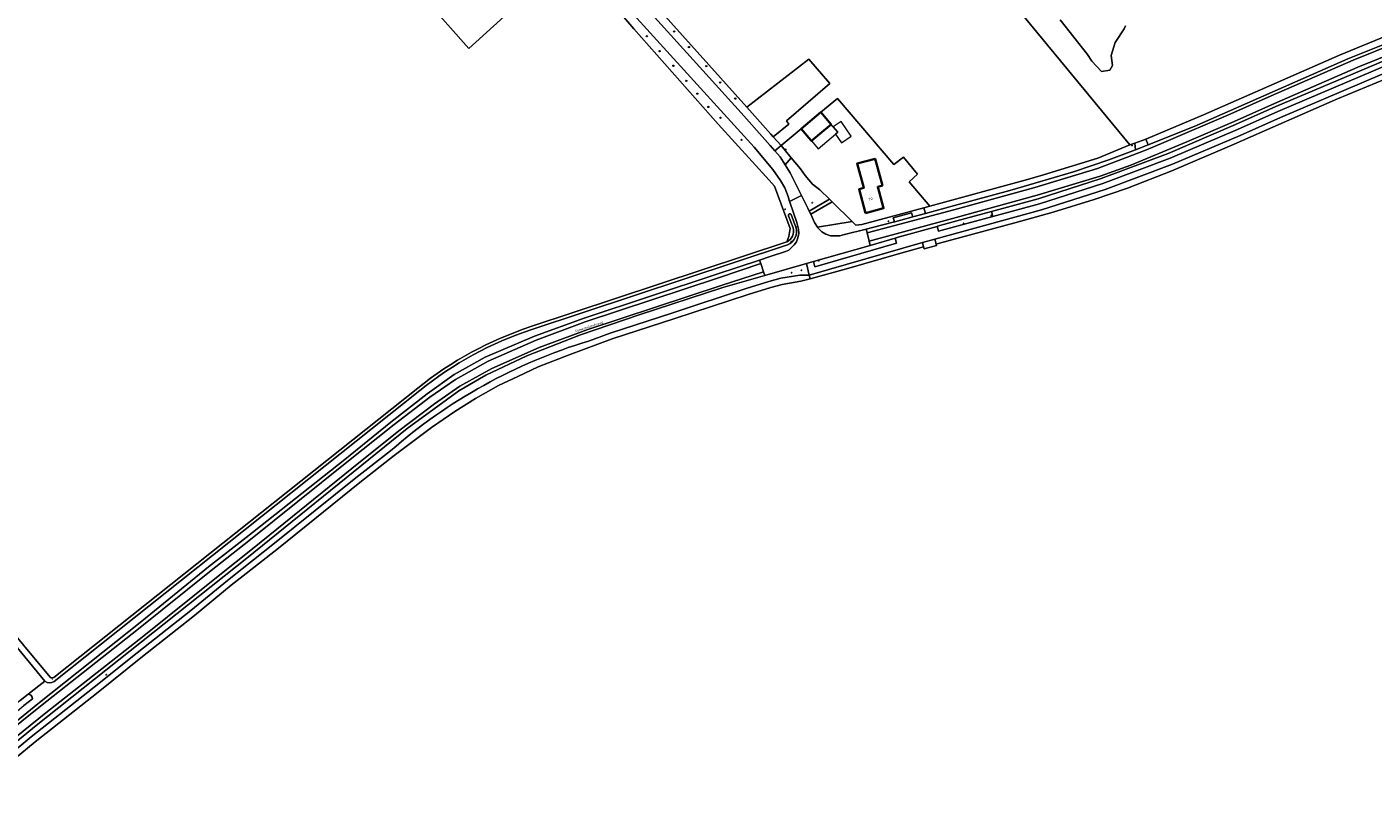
# Model space of a CAD drawing. Extents: x 115983 to 133009, y 544712 to 562000.
# Tile 19 of 46: x 128929 to 129365, y 549163 to 549418. Entities that reach past the tile are written whole.
import ezdxf
from ezdxf.enums import TextEntityAlignment as Align

# ---------------------------------------------------------------- set-up
doc = ezdxf.new("R2010")
doc.units = 0
for name, color, linetype, lineweight in [('BGT ondergrond$0$B-WE-GR-BOOM-S', 90, 'Continuous', 25), ('BGT ondergrond$0$B-WE-GR-GRAS-GV', 60, 'Continuous', 13), ('BGT ondergrond$0$B-WE-IE-MEUBILAIR-S', 7, 'Continuous', 25), ('BGT ondergrond$0$B-WE-IE-MEUBILAIR_WEGMEUBILAIR_AFVALBAK-S', 7, 'Continuous', 25), ('BGT ondergrond$0$B-WE-KW-KUNSTWERK_DUIKER-G', 170, 'Continuous', 18), ('BGT ondergrond$0$B-WE-OG-BEBOUWING-GV', 7, 'Continuous', 35), ('BGT ondergrond$0$B-WE-OG-BEBOUWING-T18', 10, 'Continuous', 18), ('BGT ondergrond$0$B-WE-OG-BEBOUWING_LUIFEL-GV', 7, 'Continuous', 18), ('BGT ondergrond$0$B-WE-OG-TERREIN_ERF-GV', 7, 'Continuous', 18), ('BGT ondergrond$0$B-WE-OG-TOPOGRAFIE-T18', 10, 'Continuous', 18), ('BGT ondergrond$0$B-WE-OG-WATER_GREPPEL-GV', 160, 'Continuous', 18), ('BGT ondergrond$0$B-WE-OG-WATER_SLOOT-GV', 120, 'Continuous', 18), ('BGT ondergrond$0$B-WE-OG-WEG-GV', 7, 'Continuous', 18), ('BGT ondergrond$0$B-WE-VH-GESLOTENVERHARDING_ASFALT-GV', 10, 'Continuous', 18), ('BGT ondergrond$0$B-WE-VH-HALFVERHARDING-GV', 130, 'Continuous', 18), ('BGT ondergrond$0$B-WE-VH-OPENVERHARDING_BETONELEMENT-GV', 90, 'Continuous', 18), ('BGT ondergrond$0$B-WE-VH-OPENVERHARDING_STRAATBAKSTEEN-GV', 90, 'Continuous', 18), ('BGT ondergrond$0$B-WE-VH-OPENVERHARDING_TEGEL-GV', 90, 'Continuous', 18)]:
    doc.layers.add(name, color=color, linetype=linetype, lineweight=lineweight)
doc.styles.add('BGT ondergrond$0$NLCS-ISO', font='NLCS-ISO.ttf')
doc.styles.add('BGT ondergrond$0$NLCS-ISO-M100-T18', font='NLCS-ISO.ttf', dxfattribs={"height": 0.18})

# ---------------------------------------------------------------- blocks, each defined once
blk = doc.blocks.new('BGT ondergrond$0$SIE-WEG_AFVALBAK-SO')
h = blk.add_hatch(color=256)
h.dxf.hatch_style = 1
h.paths.add_polyline_path([(-1.5, -1.5), (1.5, -1.5), (1.5, 1.5), (-1.5, 1.5)])
for points in [[(-2, -2), (2, -2), (2, 2), (-2, 2)], [(-1.5, -1.5), (1.5, -1.5), (1.5, 1.5), (-1.5, 1.5)]]:
    blk.add_lwpolyline(points, close=True)
blk = doc.blocks.new('BGT ondergrond$0$SIE-MEUBILAIR_BORD_VERKEER-SO')
blk.add_lwpolyline([(-0.5625, -0.5625), (0.5625, -0.5625), (0.5625, 0.5625), (-0.5625, 0.5625)], close=True)
blk = doc.blocks.new('BGT ondergrond$0$SIE-MEUBILAIR_PAAL_LICHTMAST-SO')
for points in [[(-0.6, 0), (-1, 0)], [(-0.7, 0.7), (-0.4, 0.4)], [(0, 1), (0, 0.6)], [(0.4, 0.4), (0.7, 0.7)], [(1, 0), (0.6, 0)], [(-0.7, -0.7), (-0.4, -0.4)], [(0, -0.6), (0, -1)], [(0.4, -0.4), (0.7, -0.7)]]:
    blk.add_lwpolyline(points)
blk.add_circle((0, 0), 0.5)
blk = doc.blocks.new('BGT ondergrond$0$SIE-MEUBILAIR_PAAL_VERKEERSBORD-SO')
blk.add_circle((0, 0), 0.75)
blk = doc.blocks.new('BGT ondergrond$0$SGR-BOOM_GBKN-SO')
at = {"linetype": 'ByBlock', "lineweight": 18}
h = blk.add_hatch(color=0, dxfattribs=at)
h.dxf.hatch_style = 1
edge = h.paths.add_edge_path()
edge.add_arc((0, 0), 0.25, 0, 360)
at = {"color": 0, "linetype": 'ByBlock', "lineweight": 18}
for radius in [2, 0.25]:
    blk.add_circle((0, 0), radius, dxfattribs=at)
at = {"color": 0, "linetype": 'ByBlock', "lineweight": 18, "style": 'BGT ondergrond$0$NLCS-ISO'}
blk.add_attdef('SOORT', (2.5, 0), '', height=1.5, dxfattribs=at)
blk = doc.blocks.new('BGT ondergrond')
at = {"layer": 'BGT ondergrond$0$B-WE-GR-GRAS-GV', "color": 252, "flags": 128}
for points in [[(129113.035, 549446.664), (129162.311, 549391.65), (129182.436, 549407.252), (129189.233, 549399.312), (129175.14, 549387.222), (129175.984, 549386.175), (129170.891, 549382.07), (129173.418, 549379.249), (129179.939, 549384.673), (129186.358, 549390.012), (129191.661, 549394.423), (129210.009, 549373.122), (129213.063, 549375.482), (129217.693, 549369.926), (129214.933, 549367.406), (129221.679, 549359.574), (129253.299, 549368.163), (129258.52, 549369.763), (129276.144, 549375.132), (129286.461, 549379.421), (129239.447, 549436.556)], [(129263.907, 549419.97), (129272.746, 549408.728), (129274.119, 549406.583), (129277.294, 549403.236), (129280.04, 549403.665), (129280.812, 549405.21), (129280.383, 549408.385), (129281.756, 549412.59), (129284.674, 549417.052), (129285.017, 549418.082)], [(129125.642, 549417.09), (129105.428, 549440.824), (129072.214, 549410.677), (129045.885, 549440.525), (129079.785, 549468.927), (129069.967, 549480.652), (129058.029, 549470.677), (129055.19, 549472.886), (129034.465, 549453.588), (129011.71, 549479.619), (129000, 549468.356), (128967.049, 549440.478), (128942.45, 549470.305), (128911.185, 549441.24)], [(128926.735, 549199.284), (128929.39, 549201.359), (128934.783, 549205.572), (128868.049, 549286.756)], [(128869.237, 549287.744), (128936.542, 549206.824)], [(129092.322, 549320.508), (129175.251, 549348.013), (129175.928, 549349.773), (129176.364, 549352.282), (129171.296, 549366.017), (129169.602, 549367.986), (129152.992, 549386.146), (129125.642, 549417.09)], [(129369.425, 549400.819), (129353.77, 549394.326), (129335.538, 549386.341), (129320.28, 549379.709), (129300.092, 549371.021), (129285.732, 549365.429), (129274.877, 549361.708), (129261.645, 549357.633), (129249.194, 549354.151), (129224.725, 549347.526), (129223.683, 549347.244), (129223.818, 549346.781), (129219.808, 549345.714), (129219.639, 549346.339), (129211.465, 549344.067), (129194.634, 549339.221), (129182.864, 549336.05), (129179.802, 549335.225), (129173.753, 549334.22), (129170.054, 549333.194), (129162.733, 549330.932), (129138.976, 549323.107), (129118.716, 549316.535), (129104.692, 549311.418), (129094.683, 549307.476), (129088.053, 549304.316), (129081.859, 549301.447), (129074.373, 549297.193), (129067.714, 549293.044), (129060.075, 549287.764), (129048.051, 549278.694), (129036.859, 549269.944), (129010.49, 549248.728), (129000, 549240.456), (128995.197, 549236.668), (128983.306, 549226.878), (128965.903, 549213.188), (128952.011, 549202.042), (128931.609, 549185.941), (128912.793, 549170.412)], [(128937.672, 549206.806), (129055.672, 549300.585)]]:
    blk.add_lwpolyline(points, dxfattribs=at)
blk.add_lwpolyline([(129170.891, 549382.07), (129175.984, 549386.175), (129175.14, 549387.222), (129189.233, 549399.312), (129182.436, 549407.252), (129162.311, 549391.65), (129170.128, 549382.922)], close=True, dxfattribs=at)
at = {"layer": 'BGT ondergrond$0$B-WE-GR-GRAS-GV', "color": 252}
for points in [[(129055.672, 549300.585, -0.0903847), (129092.322, 549320.508)], [(128936.542, 549206.824, 0.3504382), (128937.672, 549206.806)]]:
    blk.add_lwpolyline(points, format="xyb", dxfattribs=at)
at = {"layer": 'BGT ondergrond$0$B-WE-KW-KUNSTWERK_DUIKER-G', "color": 252, "flags": 128}
blk.add_lwpolyline([(128937.241, 549206.243), (128937.11, 549206.141)], dxfattribs=at)
at = {"layer": 'BGT ondergrond$0$B-WE-OG-BEBOUWING-GV', "color": 252, "flags": 128}
for points in [[(129186.358, 549390.012), (129179.939, 549384.673), (129183.03, 549380.99), (129183.234, 549380.747), (129187.271, 549384.132), (129189.614, 549386.098)], [(129200.82, 549357.32), (129206.66, 549358.9), (129204.769, 549365.888), (129206.249, 549366.288), (129203.916, 549374.963), (129198.067, 549373.39), (129200.2, 549365.46), (129198.73, 549365.06)]]:
    blk.add_lwpolyline(points, close=True, dxfattribs=at)
at = {"layer": 'BGT ondergrond$0$B-WE-OG-BEBOUWING_LUIFEL-GV', "color": 252, "flags": 128}
for points in [[(129185.402, 549378.163), (129191.096, 549382.941), (129191.781, 549383.515), (129189.614, 549386.098), (129187.271, 549384.132), (129183.234, 549380.747)], [(129196.165, 549382.251), (129192.874, 549387.062), (129190.289, 549385.294), (129191.781, 549383.515), (129191.096, 549382.941), (129193.034, 549380.108)]]:
    blk.add_lwpolyline(points, close=True, dxfattribs=at)
at = {"layer": 'BGT ondergrond$0$B-WE-OG-TERREIN_ERF-GV', "color": 252, "flags": 128}
for points in [[(129239.447, 549436.556), (129286.461, 549379.421), (129288.071, 549379.987), (129291.69, 549381.261), (129310.343, 549389.16), (129354.42, 549408.554), (129371.466, 549415.594)], [(129285.017, 549418.082), (129284.674, 549417.052), (129281.756, 549412.59), (129280.383, 549408.385), (129280.812, 549405.21), (129280.04, 549403.665), (129277.294, 549403.236), (129274.119, 549406.583), (129272.746, 549408.728), (129263.907, 549419.97)]]:
    blk.add_lwpolyline(points, dxfattribs=at)
for points in [[(129105.428, 549440.824), (129086.249, 549461.726), (129081.659, 549466.728), (129081.283, 549467.138), (129079.785, 549468.927), (129045.885, 549440.525), (129072.214, 549410.677)], [(129176.715, 549375.275), (129179.74, 549371.629), (129181.249, 549369.526), (129183.612, 549366.718), (129185.991, 549364.853), (129189.101, 549361.82), (129189.956, 549360.986), (129196.52, 549354.585), (129197.694, 549353.44), (129199.617, 549353.63), (129208.44, 549355.977), (129219.72, 549359.042), (129221.679, 549359.574), (129214.933, 549367.406), (129217.693, 549369.926), (129213.063, 549375.482), (129210.009, 549373.122), (129191.661, 549394.423), (129186.358, 549390.012), (129189.614, 549386.098), (129187.271, 549384.132), (129183.234, 549380.747), (129183.03, 549380.99), (129179.939, 549384.673), (129173.418, 549379.249)], [(129200.82, 549357.32), (129198.73, 549365.06), (129200.2, 549365.46), (129198.067, 549373.39), (129203.916, 549374.963), (129206.249, 549366.288), (129204.769, 549365.888), (129206.66, 549358.9)]]:
    blk.add_lwpolyline(points, close=True, dxfattribs=at)
at = {"layer": 'BGT ondergrond$0$B-WE-OG-WATER_GREPPEL-GV', "color": 252, "flags": 128}
for points in [[(128912.793, 549170.412), (128931.609, 549185.941), (128952.011, 549202.042), (128965.903, 549213.188), (128983.306, 549226.878), (128995.197, 549236.668), (129000, 549240.456), (129010.49, 549248.728), (129036.859, 549269.944), (129048.051, 549278.694), (129060.075, 549287.764), (129067.714, 549293.044), (129074.373, 549297.193), (129081.859, 549301.447), (129088.053, 549304.316), (129094.683, 549307.476), (129104.692, 549311.418), (129118.716, 549316.535), (129138.976, 549323.107), (129162.733, 549330.932), (129170.054, 549333.194), (129173.753, 549334.22), (129179.802, 549335.225), (129182.864, 549336.05)], [(129182.864, 549336.05), (129182.579, 549337.217), (129179.474, 549337.198), (129173.321, 549336.176), (129169.491, 549335.113), (129162.125, 549332.837), (129138.355, 549325.008), (129118.064, 549318.426), (129111.018, 549315.855)], [(129046.851, 549280.294), (129035.616, 549271.511), (129009.244, 549250.292), (128998.762, 549242.026), (128993.942, 549238.225), (128982.052, 549228.436), (128964.659, 549214.754), (128950.766, 549203.607), (128930.353, 549187.497), (128911.502, 549171.94), (128891.038, 549154.252), (128876.262, 549139.982), (128860.381, 549125.372), (128856.873, 549122.052), (128854.531, 549120.109)], [(128776.402, 549068.216), (128776.388, 549065.785), (128776.372, 549065.61), (128776.325, 549065.441), (128776.204, 549065.117), (128795.546, 549085.322), (128809.83, 549097.439), (128825.651, 549109.71), (128846.968, 549126.405), (128852.608, 549131.311), (128891.094, 549166.805), (128927.993, 549197.729), (128930.747, 549199.88)], [(128929.39, 549201.359), (128926.735, 549199.284), (128889.773, 549168.307), (128851.274, 549132.801), (128845.694, 549127.948), (128824.422, 549111.287), (128808.57, 549098.993), (128794.173, 549086.78), (128776.402, 549068.216)]]:
    blk.add_lwpolyline(points, dxfattribs=at)
at = {"layer": 'BGT ondergrond$0$B-WE-OG-WATER_GREPPEL-GV', "color": 252}
for points in [[(129111.018, 549315.855, 0.1058058), (129046.851, 549280.294)], [(128930.747, 549199.88, 0.3808111), (128929.39, 549201.359)]]:
    blk.add_lwpolyline(points, format="xyb", dxfattribs=at)
at = {"layer": 'BGT ondergrond$0$B-WE-OG-WATER_SLOOT-GV', "color": 252}
for points in [[(129176.704, 549356.83, 0.9410449), (129175.791, 549356.483)], [(129177.295, 549352.527, -0.3656009), (129175.251, 549348.013)], [(129175.55, 549347.059, 0.3730371), (129178.254, 549352.78)], [(129092.322, 549320.508, 0.0903847), (129055.672, 549300.585)], [(129056.297, 549299.804, -0.090369), (129092.636, 549319.558)], [(128934.783, 549205.572, 0.3436308), (128937.792, 549205.52)], [(128937.672, 549206.806, -0.3504382), (128936.542, 549206.824)]]:
    blk.add_lwpolyline(points, format="xyb", dxfattribs=at)
at = {"layer": 'BGT ondergrond$0$B-WE-OG-WATER_SLOOT-GV', "color": 252, "flags": 128}
for points in [[(129178.254, 549352.78), (129176.704, 549356.83)], [(129175.791, 549356.483), (129177.295, 549352.527)], [(129175.251, 549348.013), (129092.322, 549320.508)], [(129092.636, 549319.558), (129175.55, 549347.059)], [(129055.672, 549300.585), (128937.672, 549206.806)], [(128937.792, 549205.52), (129056.297, 549299.804)], [(128936.542, 549206.824), (128869.237, 549287.744)], [(128868.049, 549286.756), (128934.783, 549205.572)]]:
    blk.add_lwpolyline(points, dxfattribs=at)
at = {"layer": 'BGT ondergrond$0$B-WE-OG-WEG-GV', "color": 252, "flags": 128}
for points in [[(129176.704, 549356.83), (129178.254, 549352.78), (129178.869, 549352.942), (129178.53, 549354.228), (129176.264, 549360.83), (129176.188, 549361.083), (129175.716, 549362.65), (129174.645, 549365.464), (129173.289, 549367.902), (129170.786, 549371.489), (129164.742, 549378.747), (129098.41, 549451.751), (129088.451, 549462.066), (129086.249, 549461.726), (129105.428, 549440.824), (129125.642, 549417.09), (129152.992, 549386.146), (129169.602, 549367.986), (129171.296, 549366.017), (129176.364, 549352.282), (129175.928, 549349.773), (129175.251, 549348.013)], [(128915.078, 549184.097), (128932.483, 549198.245), (128966.169, 549225.03), (128987.812, 549242.618), (129000, 549252.16), (129031.97, 549277.483), (129046.949, 549289.491), (129058.734, 549298.742), (129067.457, 549304.943), (129077.524, 549310.566), (129093.475, 549317.454), (129109.58, 549323.262), (129152.598, 549337.491), (129166.435, 549342.079), (129169.892, 549343.225), (129174.895, 549344.853), (129175.987, 549345.321), (129176.812, 549346.184), (129177.695, 549347.019), (129178.403, 549348.051), (129178.877, 549349.249), (129179.174, 549350.702), (129179.101, 549352.06), (129178.869, 549352.942), (129178.254, 549352.78)], [(129177.295, 549352.527), (129175.791, 549356.483)], [(129175.55, 549347.059), (129092.636, 549319.558)], [(129111.018, 549315.855), (129118.064, 549318.426), (129138.355, 549325.008), (129162.125, 549332.837), (129169.491, 549335.113), (129173.321, 549336.176), (129179.474, 549337.198), (129182.579, 549337.217), (129181.668, 549340.946), (129168.123, 549337.066), (129154.577, 549333.185), (129127.374, 549324.293), (129108.422, 549317.817), (129091.048, 549311.06), (129077.701, 549304.752), (129068.969, 549299.659), (129061.009, 549293.892), (129052.246, 549287.452), (129000.302, 549245.403), (128932.014, 549191.22), (128912.593, 549175.418)], [(129056.297, 549299.804), (128937.792, 549205.52)], [(128854.531, 549120.109), (128856.873, 549122.052), (128860.381, 549125.372), (128876.262, 549139.982), (128891.038, 549154.252), (128911.502, 549171.94), (128930.353, 549187.497), (128950.766, 549203.607), (128964.659, 549214.754), (128982.052, 549228.436), (128993.942, 549238.225), (128998.762, 549242.026), (129009.244, 549250.292), (129035.616, 549271.511), (129046.851, 549280.294)], [(128934.783, 549205.572), (128929.39, 549201.359)], [(128930.747, 549199.88), (128927.993, 549197.729)]]:
    blk.add_lwpolyline(points, dxfattribs=at)
for points in [[(129112.244, 549447.548), (129112.013, 549447.171), (129111.816, 549446.774), (129111.658, 549446.361), (129111.537, 549445.935), (129111.457, 549445.5), (129111.417, 549445.059), (129111.417, 549444.616), (129111.458, 549444.176), (129115.854, 549439.262), (129160.446, 549389.876), (129169.903, 549379.212), (129171.374, 549377.549), (129173.418, 549379.249), (129170.891, 549382.07), (129170.128, 549382.922), (129162.311, 549391.65), (129113.035, 549446.664)], [(129371.466, 549415.594), (129354.42, 549408.554), (129310.343, 549389.16), (129291.69, 549381.261), (129292.41, 549379.478), (129307.323, 549385.43), (129357.115, 549407.365), (129370.139, 549412.483), (129370.346, 549412.609), (129370.542, 549412.753), (129370.723, 549412.914), (129370.89, 549413.091), (129371.041, 549413.281), (129371.174, 549413.485), (129371.289, 549413.699), (129371.384, 549413.922), (129371.459, 549414.153), (129371.514, 549414.39), (129371.547, 549414.631), (129371.559, 549414.873), (129371.549, 549415.116), (129371.518, 549415.357)], [(129386.451, 549409.285), (129375.624, 549405.469), (129335.343, 549388.358), (129322.246, 549382.51), (129300.354, 549373.145), (129278.465, 549364.949), (129257.841, 549358.365), (129223.213, 549348.86), (129223.683, 549347.244), (129224.725, 549347.526), (129249.194, 549354.151), (129261.645, 549357.633), (129274.877, 549361.708), (129285.732, 549365.429), (129300.092, 549371.021), (129320.28, 549379.709), (129335.538, 549386.341), (129353.77, 549394.326), (129369.425, 549400.819), (129380.016, 549405.104), (129387.477, 549407.835)], [(129320.745, 549386.001), (129298.933, 549376.67), (129277.202, 549368.534), (129256.726, 549361.999), (129241.591, 549357.845), (129242.035, 549356.229), (129257.229, 549360.375), (129277.766, 549366.93), (129299.571, 549375.094), (129321.399, 549384.432), (129334.464, 549390.266), (129374.849, 549407.422), (129385.186, 549411.068), (129382.643, 549412.096), (129374.232, 549409.007), (129333.811, 549391.836)], [(129288.071, 549379.987), (129286.461, 549379.421), (129276.144, 549375.132), (129258.52, 549369.763), (129253.299, 549368.163), (129221.679, 549359.574), (129219.72, 549359.042), (129220.219, 549357.223), (129229.684, 549359.82), (129247.553, 549364.681), (129268.166, 549370.747), (129279.672, 549374.63), (129288.3, 549377.838)], [(129288.071, 549379.987), (129288.3, 549377.838), (129292.41, 549379.478), (129291.69, 549381.261)], [(129174.734, 549373.002), (129176.381, 549370.391), (129179.606, 549363.942), (129180.069, 549363.01), (129182.101, 549358.919), (129182.537, 549357.973), (129189.101, 549361.82), (129185.991, 549364.853), (129183.612, 549366.718), (129181.249, 549369.526), (129179.74, 549371.629), (129176.715, 549375.275)], [(129189.956, 549360.986), (129183.022, 549356.922), (129184.248, 549354.262), (129185.228, 549352.726), (129196.52, 549354.585)], [(129210.149, 549354.453), (129209.764, 549355.804), (129215.749, 549357.414), (129216.122, 549356.099), (129216.129, 549356.101), (129220.219, 549357.223), (129219.72, 549359.042), (129208.44, 549355.977), (129199.617, 549353.63), (129197.694, 549353.44), (129196.52, 549354.585), (129185.228, 549352.726), (129185.34, 549352.551), (129186.585, 549351.264), (129187.916, 549350.499), (129189.469, 549349.933), (129191.043, 549349.951), (129192.421, 549349.966), (129194.03, 549350.413), (129201.013, 549352.109), (129202.625, 549352.501)], [(129210.371, 549349.169), (129202.29, 549346.854), (129183.957, 549341.602), (129184.371, 549339.937), (129210.843, 549347.531)], [(129219.639, 549346.339), (129219.256, 549347.761), (129182.579, 549337.217), (129182.864, 549336.05), (129194.634, 549339.221), (129211.465, 549344.067)]]:
    blk.add_lwpolyline(points, close=True, dxfattribs=at)
at = {"layer": 'BGT ondergrond$0$B-WE-OG-WEG-GV', "color": 252}
for points in [[(129175.791, 549356.483, -0.9410449), (129176.704, 549356.83)], [(129175.251, 549348.013, 0.3656009), (129177.295, 549352.527)], [(129178.254, 549352.78, -0.3730371), (129175.55, 549347.059)], [(129092.636, 549319.558, 0.090369), (129056.297, 549299.804)], [(129046.851, 549280.294, -0.1058058), (129111.018, 549315.855)], [(128937.792, 549205.52, -0.3436308), (128934.783, 549205.572)], [(128929.39, 549201.359, -0.3808111), (128930.747, 549199.88)]]:
    blk.add_lwpolyline(points, format="xyb", dxfattribs=at)
at = {"layer": 'BGT ondergrond$0$B-WE-VH-GESLOTENVERHARDING_ASFALT-GV', "color": 252, "flags": 128}
for points in [[(129098.41, 549451.751), (129164.742, 549378.747), (129170.786, 549371.489), (129173.289, 549367.902), (129174.645, 549365.464), (129175.716, 549362.65), (129176.188, 549361.083), (129180.069, 549363.01), (129179.606, 549363.942), (129176.381, 549370.391), (129174.734, 549373.002), (129173.086, 549375.613), (129171.374, 549377.549), (129169.903, 549379.212), (129160.446, 549389.876), (129115.854, 549439.262)], [(129370.139, 549412.483), (129357.115, 549407.365), (129307.323, 549385.43), (129292.41, 549379.478), (129288.3, 549377.838), (129279.672, 549374.63), (129268.166, 549370.747), (129247.553, 549364.681), (129229.684, 549359.82), (129220.219, 549357.223), (129216.129, 549356.101), (129216.122, 549356.099), (129210.298, 549354.492), (129210.149, 549354.453), (129202.625, 549352.501), (129201.013, 549352.109), (129201.296, 549350.944), (129229.432, 549358.427), (129255.651, 549365.624), (129275.964, 549371.83), (129291.825, 549377.833), (129297.526, 549380.18), (129319.231, 549389.465), (129332.301, 549395.302), (129358.875, 549406.906), (129372.841, 549412.523)], [(129372.841, 549412.523), (129358.875, 549406.906), (129332.301, 549395.302), (129319.231, 549389.465), (129297.526, 549380.18), (129291.825, 549377.833), (129275.964, 549371.83), (129255.651, 549365.624), (129229.432, 549358.427), (129201.296, 549350.944), (129201.958, 549348.218), (129230.134, 549355.872), (129256.405, 549363.083), (129276.832, 549369.293), (129286.818, 549372.905), (129298.512, 549377.719), (129304.976, 549380.382), (129320.292, 549387.036), (129333.36, 549392.872), (129360.384, 549404.675), (129373.816, 549410.058)], [(129373.816, 549410.058), (129360.384, 549404.675), (129333.36, 549392.872), (129320.292, 549387.036), (129304.976, 549380.382), (129298.512, 549377.719), (129286.818, 549372.905), (129276.832, 549369.293), (129256.405, 549363.083), (129230.134, 549355.872), (129201.958, 549348.218), (129202.29, 549346.854), (129210.371, 549349.169), (129211.409, 549349.467), (129223.969, 549353.006), (129224.141, 549353.055), (129230.433, 549354.782), (129241.591, 549357.845), (129256.726, 549361.999), (129277.202, 549368.534), (129298.933, 549376.67), (129320.745, 549386.001), (129333.811, 549391.836), (129374.232, 549409.007)], [(128915.688, 549183.353), (128933.352, 549197.495), (128965.09, 549222.493), (128988.726, 549241.402), (129000.857, 549251.078), (129000.863, 549251.082), (129032.66, 549276.558), (129047.956, 549288.758), (129059.561, 549297.636), (129067.858, 549303.415), (129078.523, 549309.326), (129093.983, 549316.17), (129109.911, 549322.069), (129153.141, 549336.363), (129166.811, 549340.963), (129166.435, 549342.079), (129152.598, 549337.491), (129109.58, 549323.262), (129093.475, 549317.454), (129077.524, 549310.566), (129067.457, 549304.943), (129058.734, 549298.742), (129046.949, 549289.491), (129031.97, 549277.483), (129000, 549252.16), (128987.812, 549242.618), (128966.169, 549225.03), (128932.483, 549198.245), (128915.078, 549184.097)], [(128917.442, 549181.198), (128935.079, 549195.319), (128966.817, 549220.318), (128990.46, 549239.231), (129002.595, 549248.91), (129034.301, 549274.506), (129049.573, 549286.687), (129061.111, 549295.513), (129069.249, 549301.182), (129079.694, 549306.971), (129094.972, 549313.734), (129110.78, 549319.589), (129154.038, 549333.825), (129167.722, 549338.255), (129166.811, 549340.963), (129153.141, 549336.363), (129109.911, 549322.069), (129093.983, 549316.17), (129078.523, 549309.326), (129067.858, 549303.415), (129059.561, 549297.636), (129047.956, 549288.758), (129032.66, 549276.558), (129000.863, 549251.082), (129000.857, 549251.078), (128988.726, 549241.402), (128965.09, 549222.493), (128933.352, 549197.495), (128915.688, 549183.353)], [(128912.593, 549175.418), (128932.014, 549191.22), (129000.302, 549245.403), (129052.246, 549287.452), (129061.009, 549293.892), (129068.969, 549299.659), (129077.701, 549304.752), (129091.048, 549311.06), (129108.422, 549317.817), (129127.374, 549324.293), (129154.577, 549333.185), (129168.123, 549337.066), (129167.722, 549338.255), (129154.038, 549333.825), (129110.78, 549319.589), (129094.972, 549313.734), (129079.694, 549306.971), (129069.249, 549301.182), (129061.111, 549295.513), (129049.573, 549286.687), (129034.301, 549274.506), (129002.595, 549248.91), (128990.46, 549239.231), (128966.817, 549220.318), (128935.079, 549195.319), (128917.442, 549181.198)]]:
    blk.add_lwpolyline(points, dxfattribs=at)
blk.add_lwpolyline([(129183.022, 549356.922), (129182.537, 549357.973), (129182.101, 549358.919), (129180.069, 549363.01), (129176.188, 549361.083), (129176.264, 549360.83), (129178.53, 549354.228), (129178.869, 549352.942), (129179.101, 549352.06), (129179.174, 549350.702), (129178.877, 549349.249), (129178.403, 549348.051), (129177.695, 549347.019), (129176.812, 549346.184), (129175.987, 549345.321), (129174.895, 549344.853), (129169.892, 549343.225), (129166.435, 549342.079), (129166.811, 549340.963), (129167.722, 549338.255), (129168.123, 549337.066), (129181.668, 549340.946), (129183.957, 549341.602), (129202.29, 549346.854), (129201.958, 549348.218), (129201.296, 549350.944), (129201.013, 549352.109), (129194.03, 549350.413), (129192.421, 549349.966), (129191.043, 549349.951), (129189.469, 549349.933), (129187.916, 549350.499), (129186.585, 549351.264), (129185.34, 549352.551), (129185.228, 549352.726), (129184.248, 549354.262)], close=True, dxfattribs=at)
at = {"layer": 'BGT ondergrond$0$B-WE-VH-HALFVERHARDING-GV', "color": 252, "flags": 128}
blk.add_lwpolyline([(129374.849, 549407.422), (129334.464, 549390.266), (129321.399, 549384.432), (129299.571, 549375.094), (129277.766, 549366.93), (129257.229, 549360.375), (129242.035, 549356.229), (129230.822, 549353.17), (129224.418, 549351.412), (129223.969, 549353.006), (129211.409, 549349.467), (129210.371, 549349.169), (129210.843, 549347.531), (129184.371, 549339.937), (129183.957, 549341.602), (129181.668, 549340.946), (129182.579, 549337.217), (129219.256, 549347.761), (129223.213, 549348.86), (129257.841, 549358.365), (129278.465, 549364.949), (129300.354, 549373.145), (129322.246, 549382.51), (129335.343, 549388.358), (129375.624, 549405.469)], dxfattribs=at)
at = {"layer": 'BGT ondergrond$0$B-WE-VH-OPENVERHARDING_BETONELEMENT-GV', "color": 252, "flags": 128}
blk.add_lwpolyline([(129219.639, 549346.339), (129219.808, 549345.714), (129223.818, 549346.781), (129223.683, 549347.244), (129223.213, 549348.86), (129219.256, 549347.761)], close=True, dxfattribs=at)
at = {"layer": 'BGT ondergrond$0$B-WE-VH-OPENVERHARDING_STRAATBAKSTEEN-GV', "color": 252, "flags": 128}
for points in [[(129174.734, 549373.002), (129176.715, 549375.275), (129173.418, 549379.249), (129171.374, 549377.549), (129173.086, 549375.613)], [(129189.956, 549360.986), (129189.101, 549361.82), (129182.537, 549357.973), (129183.022, 549356.922)]]:
    blk.add_lwpolyline(points, close=True, dxfattribs=at)
at = {"layer": 'BGT ondergrond$0$B-WE-VH-OPENVERHARDING_TEGEL-GV', "color": 252, "flags": 128}
for points in [[(129210.149, 549354.453), (129210.298, 549354.492), (129216.122, 549356.099), (129215.749, 549357.414), (129209.764, 549355.804)], [(129242.035, 549356.229), (129241.591, 549357.845), (129230.433, 549354.782), (129224.141, 549353.055), (129223.969, 549353.006), (129224.418, 549351.412), (129230.822, 549353.17)]]:
    blk.add_lwpolyline(points, close=True, dxfattribs=at)
at = {"layer": 'BGT ondergrond$0$B-WE-GR-BOOM-S', "color": 252, "xscale": 0.1, "yscale": 0.1, "zscale": 0.1}
for p in [(129129.905, 549414.657), (129138.778, 549416.232), (129134.053, 549409.827), (129143.555, 549411.139), (129138.515, 549405.102), (129149.173, 549404.944), (129142.692, 549400.201), (129146.262, 549396.053), (129153.688, 549399.694), (129149.832, 549391.748), (129158.57, 549394.444), (129153.77, 549388.231), (129160.595, 549381.091), (129174.775, 549377.92)]:
    blk.add_blockref('BGT ondergrond$0$SGR-BOOM_GBKN-SO', p, dxfattribs=at)
at = {"layer": 'BGT ondergrond$0$B-WE-IE-MEUBILAIR-S', "color": 252, "xscale": 0.1, "yscale": 0.1, "zscale": 0.1}
for name, p in [('BGT ondergrond$0$SIE-MEUBILAIR_PAAL_LICHTMAST-SO', (129287.18, 549379.21)), ('BGT ondergrond$0$SIE-MEUBILAIR_PAAL_VERKEERSBORD-SO', (129174.712, 549358.558)), ('BGT ondergrond$0$SIE-MEUBILAIR_BORD_VERKEER-SO', (129174.712, 549358.558)), ('BGT ondergrond$0$SIE-MEUBILAIR_BORD_VERKEER-SO', (129174.712, 549358.558)), ('BGT ondergrond$0$SIE-MEUBILAIR_PAAL_VERKEERSBORD-SO', (129183.531, 549360.675)), ('BGT ondergrond$0$SIE-MEUBILAIR_BORD_VERKEER-SO', (129183.531, 549360.675)), ('BGT ondergrond$0$SIE-MEUBILAIR_BORD_VERKEER-SO', (129183.531, 549360.675)), ('BGT ondergrond$0$SIE-MEUBILAIR_BORD_VERKEER-SO', (129183.531, 549360.675)), ('BGT ondergrond$0$SIE-MEUBILAIR_PAAL_VERKEERSBORD-SO', (129208.226, 549354.678)), ('BGT ondergrond$0$SIE-MEUBILAIR_BORD_VERKEER-SO', (129208.226, 549354.678)), ('BGT ondergrond$0$SIE-MEUBILAIR_PAAL_VERKEERSBORD-SO', (129232.567, 549353.972)), ('BGT ondergrond$0$SIE-MEUBILAIR_BORD_VERKEER-SO', (129232.567, 549353.972)), ('BGT ondergrond$0$SIE-MEUBILAIR_PAAL_VERKEERSBORD-SO', (129176.705, 549348.029)), ('BGT ondergrond$0$SIE-MEUBILAIR_BORD_VERKEER-SO', (129176.705, 549348.029)), ('BGT ondergrond$0$SIE-MEUBILAIR_BORD_VERKEER-SO', (129176.705, 549348.029)), ('BGT ondergrond$0$SIE-MEUBILAIR_BORD_VERKEER-SO', (129176.705, 549348.029)), ('BGT ondergrond$0$SIE-MEUBILAIR_BORD_VERKEER-SO', (129176.705, 549348.029)), ('BGT ondergrond$0$SIE-MEUBILAIR_PAAL_LICHTMAST-SO', (129185.63, 549341.84)), ('BGT ondergrond$0$SIE-MEUBILAIR_PAAL_VERKEERSBORD-SO', (129176.827, 549337.993)), ('BGT ondergrond$0$SIE-MEUBILAIR_BORD_VERKEER-SO', (129176.827, 549337.993)), ('BGT ondergrond$0$SIE-MEUBILAIR_PAAL_VERKEERSBORD-SO', (129180.003, 549338.803)), ('BGT ondergrond$0$SIE-MEUBILAIR_BORD_VERKEER-SO', (129180.003, 549338.803)), ('BGT ondergrond$0$SIE-MEUBILAIR_PAAL_LICHTMAST-SO', (128954.68, 549207.66))]:
    blk.add_blockref(name, p, dxfattribs=at)
at = {"layer": 'BGT ondergrond$0$B-WE-IE-MEUBILAIR_WEGMEUBILAIR_AFVALBAK-S', "color": 252, "xscale": 0.1, "yscale": 0.1, "zscale": 0.1}
blk.add_blockref('BGT ondergrond$0$SIE-WEG_AFVALBAK-SO', (129241.724, 549356.452), dxfattribs=at)
at = {"layer": 'BGT ondergrond$0$B-WE-OG-BEBOUWING-T18', "color": 252, "style": 'BGT ondergrond$0$NLCS-ISO-M100-T18'}
blk.add_text('70', height=0.88, rotation=15.1, dxfattribs=at).set_placement((129202.447, 549361.904), align=Align.MIDDLE)
at = {"layer": 'BGT ondergrond$0$B-WE-OG-TOPOGRAFIE-T18', "color": 252, "style": 'BGT ondergrond$0$NLCS-ISO-M100-T18'}
blk.add_text('Gemeenelandsweg', height=0.78, rotation=18.4, dxfattribs=at).set_placement((129111.172, 549320.399), align=Align.MIDDLE)

msp = doc.modelspace()

# ---------------------------------------------------------------- block references
msp.add_blockref('BGT ondergrond', (0, 0))

doc.saveas('drawing.dxf')
